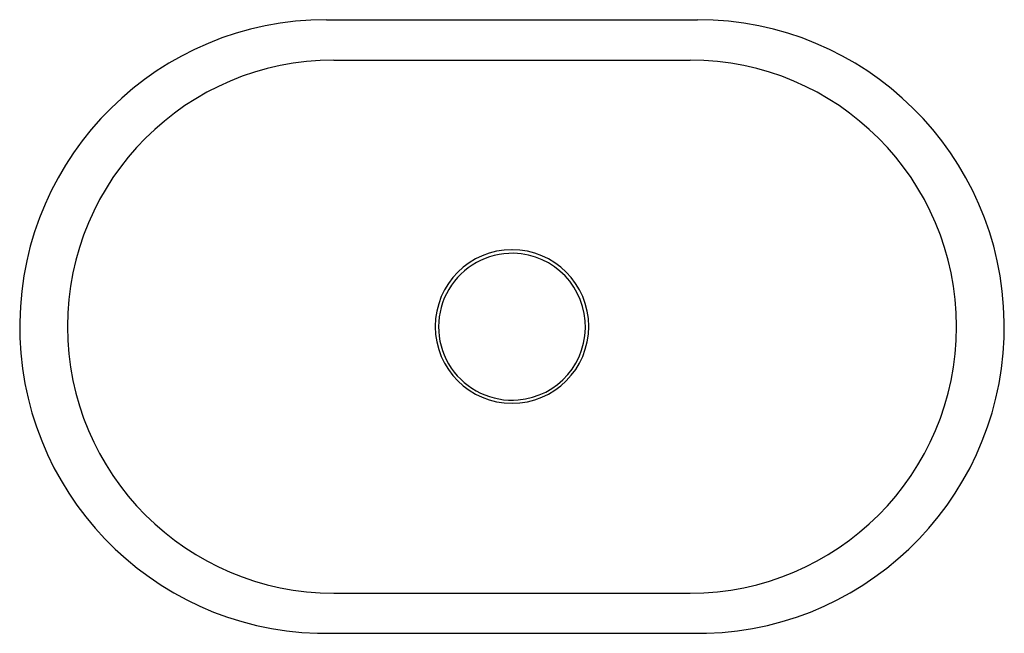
# Model space of a CAD drawing. Header units: millimetres. Extents: x 1054 to 1664, y -165 to 215.
import ezdxf

# ---------------------------------------------------------------- set-up
doc = ezdxf.new("R2010")
doc.units = ezdxf.units.MM
doc.header["$MEASUREMENT"] = 0
doc.layers.add('Kaldewei', color=7, linetype='Continuous', true_color=0xffffff)

msp = doc.modelspace()

# ---------------------------------------------------------------- linework, layer by layer
at = {"layer": 'Kaldewei'}
for p, q in [((1243.88, 214.71), (1473.86, 214.71)), ((1248.47, 189.66), (1469.27, 189.66)), ((1248.47, -140.4), (1469.27, -140.4)), ((1238.4, -165.29), (1479.33, -165.29))]:
    msp.add_line(p, q, dxfattribs=at)
for centre, radius, start, end in [((1243.88, 24.67), 190.04, 90, 268.34981), ((1473.86, 24.67), 190.04, 271.65019, 90), ((1248.47, 24.63), 165.03, 90, 270), ((1469.27, 24.63), 165.03, 270, 90), ((1358.87, 24.71), 47.55, 90, 270), ((1358.88, 24.56), 45.49, 88.65611, 271.13983), ((1358.87, 24.56), 45.49, 268.87893, 88.64406), ((1358.88, 24.71), 47.55, 270.01862, 90.01862)]:
    msp.add_arc(centre, radius, start, end, dxfattribs=at)

doc.saveas('drawing.dxf')
